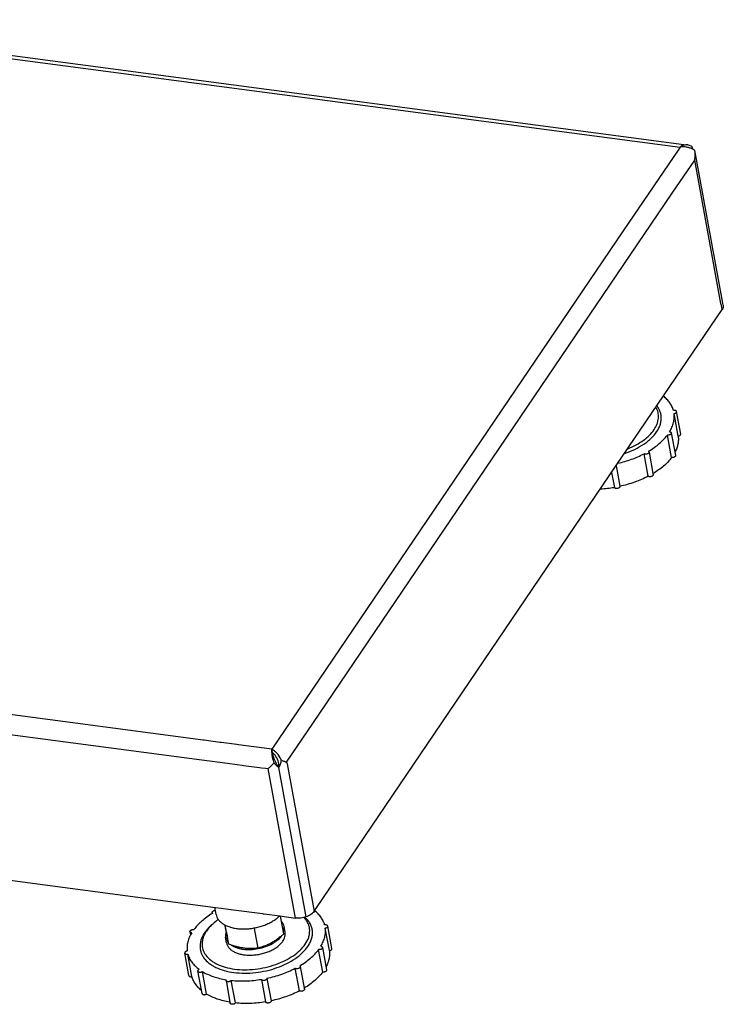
# Model space of a CAD drawing. Header units: millimetres. Extents: x 0 to 1680, y 0 to 1188.
# Tile 5 of 8: x 1189 to 1390, y 211 to 493. Entities that reach past the tile are written whole.
import ezdxf

# ---------------------------------------------------------------- set-up
doc = ezdxf.new("R2010")
doc.units = ezdxf.units.MM
doc.header["$LTSCALE"] = 4
doc.layers.add('00_COMPONENTS', color=7, linetype='Continuous')
doc.layers.add('02___PRT_ALL_AXES', color=7, linetype='Continuous')

msp = doc.modelspace()

# ---------------------------------------------------------------- linework, layer by layer
at = {"color": 7, "linetype": 'Continuous'}
for p, q in [((1109.68, 492.61), (1379.17, 456.95)), ((1379.17, 456.95), (1380.27, 456.81)), ((1381.45, 456.35), (1380.27, 456.81)), ((1382.27, 455.23), (1382.28, 455.21)), ((1382.44, 454.3), (1382.28, 455.21)), ((1382.56, 453.67), (1382.44, 454.3)), ((1390.26, 411.59), (1382.56, 453.67)), ((1390.37, 410.96), (1390.26, 411.59)), ((1360.02, 365.41), (1390.07, 409.76)), ((1273.96, 238.41), (1360.02, 365.41)), ((1261.52, 283.37), (1261.4, 284.05)), ((1261.57, 283.12), (1261.52, 283.37)), ((1261.59, 283.07), (1261.57, 283.12)), ((1261.65, 282.82), (1261.59, 283.07)), ((1083.08, 260.3), (1245.3, 238.83)), ((1245.48, 236.8), (1245.1, 238.86)), ((1245.3, 238.83), (1246.97, 238.61)), ((1246.97, 238.61), (1250.46, 238.15)), ((1250.46, 238.15), (1258.74, 237.05)), ((1258.74, 237.05), (1258.9, 237.03)), ((1258.9, 237.03), (1259.15, 237)), ((1259.15, 237), (1259.22, 236.99)), ((1259.22, 236.99), (1263.73, 236.39)), ((1273.46, 237.67), (1273.64, 237.94)), ((1273.64, 237.94), (1273.96, 238.41)), ((1263.73, 236.39), (1268.18, 235.8))]:
    msp.add_line(p, q, dxfattribs=at)
at = {"color": 9, "linetype": 'Continuous'}
for p, q in [((1108.87, 491.83), (1378.06, 456.21)), ((1378.06, 456.21), (1377.66, 455.63)), ((1377.66, 455.63), (1361.81, 432.22)), ((1375.82, 442.98), (1382.26, 452.47)), ((1389.75, 411.5), (1382.26, 452.47)), ((1273.09, 291.37), (1375.82, 442.98)), ((1361.81, 432.22), (1261.4, 284.05)), ((1389.87, 410.87), (1389.75, 411.5)), ((1390.07, 409.76), (1389.87, 410.87)), ((1241.82, 286.64), (991.91, 319.71)), ((990.98, 314.16), (1241.36, 281.02)), ((1265.64, 280.37), (1273.09, 291.37)), ((1241.95, 286.62), (1241.82, 286.64)), ((1242.06, 286.6), (1241.95, 286.62)), ((1246.52, 286.01), (1242.06, 286.6)), ((1246.89, 285.96), (1246.52, 286.01)), ((1251.4, 285.37), (1246.89, 285.96)), ((1251.89, 285.3), (1251.4, 285.37)), ((1261.4, 284.05), (1251.89, 285.3)), ((1241.36, 281.02), (1248.71, 280.05)), ((1248.71, 280.05), (1251.47, 279.69)), ((1251.47, 279.69), (1252.88, 279.5)), ((1252.88, 279.5), (1253.33, 279.44)), ((1253.33, 279.44), (1257.89, 278.84)), ((1257.89, 278.84), (1258.43, 278.77)), ((1258.43, 278.77), (1259.64, 278.61)), ((1265.64, 280.37), (1265.74, 279.83)), ((1265.74, 279.83), (1273.46, 237.67)), ((1259.64, 278.61), (1260.37, 278.51)), ((1268.18, 235.8), (1260.37, 278.51))]:
    msp.add_line(p, q, dxfattribs=at)
at = {"color": 3, "linetype": 'Continuous'}
msp.add_line((1271.25, 236.15), (1263.43, 278.86), dxfattribs=at)
msp.add_line((1271.25, 236.15), (1263.43, 278.86), dxfattribs=at)
at = {"color": 7, "linetype": 'Continuous'}
for centre, radius, start, end in [((1378.81, 449.8), 6.46, 69.6607, 77.2511), ((1275.51, 284.36), 14.12, 185.6681, 186.3192), ((1258.91, 279.39), 5.28, 52.1248, 56.7921), ((1258.67, 279.09), 5.67, 48.1941, 52.124)]:
    msp.add_arc(centre, radius, start, end, dxfattribs=at)
at = {"color": 3, "linetype": 'Continuous'}
msp.add_arc((1259.45, 280.23), 3.56, 49.866, 53.3099, dxfattribs=at)
at = {"color": 7, "linetype": 'Continuous'}
for points, knots in [([(1380.27, 456.81), (1379.9, 456.85), (1379.1, 456.78), (1378.4, 456.43), (1378.06, 456.21)], [0, 0, 0, 0, 0.476948, 1, 1, 1, 1]), ([(1380.24, 456.1), (1380.06, 456.14), (1379.34, 456.27), (1378.6, 456.28), (1378.06, 456.21)], [0, 0, 0, 0, 0.247731, 1, 1, 1, 1]), ([(1381.75, 455.61), (1381.68, 455.8), (1381.57, 456.05), (1381.47, 456.29), (1381.45, 456.35)], [0, 0, 0, 0, 0.752306, 1, 1, 1, 1]), ([(1382.27, 455.23), (1382.18, 455.29), (1381.8, 455.54), (1381.38, 455.73), (1381.06, 455.85)], [0, 0, 0, 0, 0.237684, 1, 1, 1, 1]), ([(1382.26, 452.47), (1382.3, 452.7), (1382.42, 453.62), (1382.4, 454.55), (1382.27, 455.23)], [0, 0, 0, 0, 0.252509, 1, 1, 1, 1]), ([(1390.37, 410.96), (1390.41, 410.77), (1390.39, 410.33), (1390.2, 409.95), (1390.07, 409.76)], [0, 0, 0, 0, 0.472551, 1, 1, 1, 1]), ([(1261.8, 283.81), (1261.77, 283.83), (1261.64, 283.92), (1261.5, 283.99), (1261.4, 284.05)], [0, 0, 0, 0, 0.256991, 1, 1, 1, 1]), ([(1261.46, 282.97), (1261.45, 283.07), (1261.42, 283.42), (1261.4, 283.79), (1261.4, 284.05)], [0, 0, 0, 0, 0.27949, 1, 1, 1, 1]), ([(1262.05, 280.14), (1261.97, 280.37), (1261.72, 281.24), (1261.55, 282.14), (1261.48, 282.81)], [0, 0, 0, 0, 0.264605, 1, 1, 1, 1]), ([(1264.13, 280.88), (1264.04, 281.12), (1263.62, 282.02), (1262.99, 282.82), (1262.45, 283.31)], [0, 0, 0, 0, 0.259513, 1, 1, 1, 1]), ([(1260.37, 278.51), (1260.5, 278.63), (1261.07, 279.16), (1261.63, 279.71), (1262.05, 280.14)], [0, 0, 0, 0, 0.226443, 1, 1, 1, 1]), ([(1262.05, 280.14), (1262.24, 279.88), (1262.65, 279.4), (1263.15, 279.01), (1263.43, 278.86)], [0, 0, 0, 0, 0.504947, 1, 1, 1, 1]), ([(1263.43, 278.86), (1263.62, 279.17), (1263.91, 279.83), (1264.07, 280.53), (1264.13, 280.88)], [0, 0, 0, 0, 0.504011, 1, 1, 1, 1]), ([(1264.13, 280.88), (1264.42, 280.79), (1264.93, 280.64), (1265.43, 280.46), (1265.64, 280.37)], [0, 0, 0, 0, 0.566387, 1, 1, 1, 1]), ([(1245.48, 236.8), (1245.53, 236.53), (1245.7, 235.99), (1246.15, 235.25), (1246.79, 234.58), (1247.6, 234), (1248.56, 233.51), (1249.66, 233.13), (1250.86, 232.86), (1252.16, 232.7), (1253.52, 232.66), (1254.91, 232.73), (1256.31, 232.93), (1257.7, 233.24), (1259.03, 233.65), (1260.29, 234.17), (1261.45, 234.77), (1262.17, 235.24), (1262.5, 235.48)], [0, 0, 0, 0, 0.042557, 0.086795, 0.134094, 0.185366, 0.24105, 0.301169, 0.365423, 0.43326, 0.503944, 0.576604, 0.650287, 0.723995, 0.796733, 0.867541, 0.935545, 1, 1, 1, 1]), ([(1273.46, 237.67), (1273.23, 237.32), (1272.53, 236.7), (1271.71, 236.31), (1271.25, 236.15)], [0, 0, 0, 0, 0.457225, 1, 1, 1, 1]), ([(1262.5, 235.48), (1262.6, 235.56), (1262.97, 235.84), (1263.33, 236.16), (1263.57, 236.41)], [0, 0, 0, 0, 0.258273, 1, 1, 1, 1]), ([(1271.25, 236.15), (1270.75, 235.98), (1269.73, 235.74), (1268.69, 235.73), (1268.18, 235.8)], [0, 0, 0, 0, 0.507699, 1, 1, 1, 1])]:
    msp.add_open_spline(points, degree=3, knots=knots, dxfattribs=at)
at = {"color": 3, "linetype": 'Continuous'}
for points, knots in [([(1261.82, 282.2), (1261.81, 282.26), (1261.75, 282.46), (1261.69, 282.67), (1261.65, 282.82)], [0, 0, 0, 0, 0.268211, 1, 1, 1, 1]), ([(1262.31, 282.37), (1262.26, 282.43), (1262.09, 282.63), (1261.9, 282.82), (1261.74, 282.95)], [0, 0, 0, 0, 0.264212, 1, 1, 1, 1]), ([(1263.43, 278.86), (1263.02, 279.36), (1262.4, 280.45), (1261.99, 281.63), (1261.82, 282.2)], [0, 0, 0, 0, 0.518441, 1, 1, 1, 1]), ([(1263.43, 278.86), (1263.49, 279.5), (1263.31, 280.78), (1262.69, 281.9), (1262.31, 282.37)], [0, 0, 0, 0, 0.515533, 1, 1, 1, 1])]:
    msp.add_open_spline(points, degree=3, knots=knots, dxfattribs=at)
at = {"layer": '00_COMPONENTS', "color": 7, "linetype": 'Continuous'}
for p, q in [((1373.45, 384.84), (1373.39, 385.15)), ((1377.52, 373.56), (1376.34, 380.01)), ((1378.23, 374.16), (1377.05, 380.6)), ((1375.56, 374.48), (1376.74, 368.04)), ((1375.62, 367.43), (1374.44, 373.88)), ((1369.2, 369.01), (1370.32, 362.85)), ((1368.94, 362.07), (1367.77, 368.51)), ((1358.5, 363.17), (1359.28, 358.91)), ((1359.78, 365.06), (1360.85, 359.21)), ((1370.32, 362.85), (1370.38, 362.56)), ((1360.85, 359.21), (1360.86, 359.19)), ((1244.37, 237.39), (1244.41, 237.15)), ((1244.41, 237.15), (1244.42, 237.1)), ((1273.64, 237.88), (1273.61, 237.9)), ((1273.66, 237.89), (1273.64, 237.91)), ((1273.78, 237.76), (1273.73, 238.06)), ((1238.01, 231.91), (1238.18, 230.98)), ((1265.21, 231.75), (1264.92, 233.36)), ((1277.86, 226.47), (1276.68, 232.92)), ((1278.57, 227.07), (1277.39, 233.51)), ((1248.48, 228.68), (1248.19, 230.3)), ((1237.69, 219.34), (1236.51, 225.79)), ((1238.59, 219.04), (1237.41, 225.49)), ((1275.95, 220.34), (1274.78, 226.79)), ((1275.89, 227.39), (1277.07, 220.95)), ((1241.46, 214.22), (1240.28, 220.66)), ((1242.73, 214.05), (1241.55, 220.5)), ((1269.28, 214.98), (1268.1, 221.43)), ((1269.53, 221.92), (1270.66, 215.76)), ((1248.31, 217.91), (1249.43, 211.74)), ((1251, 211.52), (1249.82, 217.97)), ((1258.43, 218.26), (1258.43, 218.27)), ((1258.43, 218.26), (1259.61, 211.82)), ((1260.01, 218.56), (1260.01, 218.55)), ((1260.01, 218.55), (1261.19, 212.12)), ((1270.66, 215.76), (1270.71, 215.47)), ((1249.43, 211.74), (1249.48, 211.46)), ((1261.19, 212.12), (1261.19, 212.1))]:
    msp.add_line(p, q, dxfattribs=at)
for centre, radius, start, end in [((1353.66, 392.82), 34.37, 272.7856, 279.4099), ((1257.25, 215.76), 24.9, 120.7216, 121.0259), ((1265.52, 231.08), 7.02, 41.282, 44.1609), ((1265.46, 230), 8.12, 46.5388, 48.2317), ((1265.63, 230.18), 7.87, 45.576, 46.535)]:
    msp.add_arc(centre, radius, start, end, dxfattribs=at)
for points, knots in [([(1376.16, 380.91), (1376.06, 381.29), (1375.77, 382.05), (1375.14, 383.12), (1374.31, 384.12), (1373.66, 384.71), (1373.3, 385)], [0, 0, 0, 0, 0.235377, 0.477959, 0.731779, 1, 1, 1, 1]), ([(1370.63, 375.44), (1370.97, 375.95), (1371.41, 376.75), (1371.76, 377.88), (1371.89, 378.71), (1371.9, 379.52), (1371.79, 380.32), (1371.55, 381.1), (1371.31, 381.58), (1371.17, 381.82)], [0, 0, 0, 0, 0.273261, 0.400612, 0.523186, 0.642575, 0.76057, 0.879087, 1, 1, 1, 1]), ([(1371.37, 374.79), (1371.77, 375.39), (1372.27, 376.33), (1372.62, 377.67), (1372.72, 378.64), (1372.64, 379.59), (1372.4, 380.52), (1372, 381.4), (1371.63, 381.94), (1371.43, 382.2)], [0, 0, 0, 0, 0.271503, 0.39721, 0.518189, 0.636581, 0.754773, 0.875181, 1, 1, 1, 1]), ([(1375.07, 374.8), (1375.33, 375.22), (1375.77, 376.07), (1376.22, 377.39), (1376.43, 378.71), (1376.4, 379.58), (1376.34, 380.01)], [0, 0, 0, 0, 0.269396, 0.523254, 0.765193, 1, 1, 1, 1]), ([(1377.05, 380.6), (1377.05, 380.63), (1377.03, 380.69), (1376.96, 380.77), (1376.87, 380.84), (1376.71, 380.91), (1376.47, 380.94), (1376.26, 380.93), (1376.16, 380.91)], [0, 0, 0, 0, 0.090064, 0.186844, 0.294928, 0.416141, 0.693577, 1, 1, 1, 1]), ([(1376.34, 380.01), (1376.44, 380.02), (1376.64, 380.08), (1376.84, 380.2), (1376.97, 380.32), (1377.03, 380.41), (1377.06, 380.51), (1377.06, 380.57), (1377.05, 380.6)], [0, 0, 0, 0, 0.306775, 0.583746, 0.704744, 0.812761, 0.909668, 1, 1, 1, 1]), ([(1362.19, 368.58), (1363.19, 368.92), (1365.08, 369.68), (1367.26, 370.92), (1368.79, 372.04), (1370.08, 373.17), (1370.91, 374.12), (1371.37, 374.79)], [0, 0, 0, 0, 0.279467, 0.542397, 0.666006, 0.783659, 1, 1, 1, 1]), ([(1363.14, 369.97), (1363.95, 370.3), (1365.49, 371.01), (1367.57, 372.31), (1369.31, 373.77), (1370.24, 374.87), (1370.63, 375.44)], [0, 0, 0, 0, 0.278476, 0.540185, 0.781308, 1, 1, 1, 1]), ([(1375.56, 374.48), (1375.57, 374.44), (1375.56, 374.35), (1375.49, 374.23), (1375.38, 374.11), (1375.23, 374.01), (1375.05, 373.93), (1374.79, 373.86), (1374.58, 373.86), (1374.44, 373.88)], [0, 0, 0, 0, 0.086475, 0.183435, 0.296242, 0.424922, 0.565857, 0.713234, 1, 1, 1, 1]), ([(1375.07, 374.8), (1375.13, 374.8), (1375.25, 374.77), (1375.4, 374.7), (1375.51, 374.61), (1375.55, 374.52), (1375.56, 374.48)], [0, 0, 0, 0, 0.303525, 0.569869, 0.797663, 1, 1, 1, 1]), ([(1369.04, 369.22), (1369.59, 369.55), (1370.65, 370.24), (1372.54, 371.71), (1373.77, 372.97), (1374.44, 373.88)], [0, 0, 0, 0, 0.27077, 0.52838, 1, 1, 1, 1]), ([(1377.52, 373.56), (1377.57, 373.19), (1377.6, 372.42), (1377.46, 371.26), (1377.13, 370.09), (1376.79, 369.34), (1376.6, 368.97)], [0, 0, 0, 0, 0.237522, 0.480883, 0.733971, 1, 1, 1, 1]), ([(1377.52, 373.56), (1377.62, 373.58), (1377.82, 373.63), (1378.02, 373.75), (1378.15, 373.87), (1378.21, 373.97), (1378.24, 374.06), (1378.24, 374.13), (1378.23, 374.16)], [0, 0, 0, 0, 0.306773, 0.583747, 0.70474, 0.812756, 0.909677, 1, 1, 1, 1]), ([(1369.2, 369.01), (1369.2, 368.98), (1369.2, 368.93), (1369.18, 368.82), (1369.08, 368.68), (1368.91, 368.55), (1368.69, 368.45), (1368.44, 368.39), (1368.19, 368.38), (1367.96, 368.42), (1367.82, 368.48), (1367.77, 368.51)], [0, 0, 0, 0, 0.043188, 0.088623, 0.191828, 0.315548, 0.456048, 0.604733, 0.7511, 0.885152, 1, 1, 1, 1]), ([(1369.04, 369.22), (1369.08, 369.19), (1369.15, 369.13), (1369.19, 369.05), (1369.2, 369.01)], [0, 0, 0, 0, 0.530946, 1, 1, 1, 1]), ([(1360.29, 365.79), (1361.61, 366.1), (1364.16, 366.85), (1366.61, 367.91), (1367.77, 368.51)], [0, 0, 0, 0, 0.509959, 1, 1, 1, 1]), ([(1375.62, 367.43), (1374.96, 366.54), (1373.76, 365.3), (1371.91, 363.85), (1370.87, 363.17), (1370.33, 362.84)], [0, 0, 0, 0, 0.471989, 0.729476, 1, 1, 1, 1]), ([(1376.74, 368.04), (1376.74, 368), (1376.74, 367.91), (1376.67, 367.78), (1376.56, 367.66), (1376.41, 367.56), (1376.23, 367.49), (1375.97, 367.42), (1375.76, 367.41), (1375.62, 367.43)], [0, 0, 0, 0, 0.086468, 0.183424, 0.296245, 0.424928, 0.565855, 0.713251, 1, 1, 1, 1]), ([(1368.94, 362.07), (1367.7, 361.42), (1365.05, 360.29), (1362.28, 359.51), (1360.85, 359.21)], [0, 0, 0, 0, 0.489873, 1, 1, 1, 1]), ([(1370.38, 362.56), (1370.38, 362.53), (1370.38, 362.48), (1370.36, 362.37), (1370.26, 362.24), (1370.09, 362.11), (1369.87, 362.01), (1369.62, 361.95), (1369.37, 361.93), (1369.14, 361.97), (1369, 362.03), (1368.94, 362.07)], [0, 0, 0, 0, 0.043183, 0.088619, 0.191822, 0.315539, 0.456036, 0.604724, 0.751084, 0.885163, 1, 1, 1, 1]), ([(1360.86, 359.19), (1360.86, 359.16), (1360.86, 359.1), (1360.83, 359), (1360.77, 358.91), (1360.65, 358.79), (1360.44, 358.67), (1360.15, 358.59), (1359.85, 358.56), (1359.62, 358.6), (1359.46, 358.67), (1359.37, 358.74), (1359.31, 358.82), (1359.29, 358.88), (1359.28, 358.91)], [0, 0, 0, 0, 0.045209, 0.093748, 0.147745, 0.208178, 0.346585, 0.500018, 0.653449, 0.791852, 0.852278, 0.906278, 0.954819, 1, 1, 1, 1]), ([(1244.42, 237.1), (1243.87, 236.78), (1242.84, 236.1), (1240.99, 234.65), (1239.79, 233.4), (1239.13, 232.52)], [0, 0, 0, 0, 0.270524, 0.528011, 1, 1, 1, 1]), ([(1244.37, 237.39), (1244.37, 237.42), (1244.37, 237.5), (1244.41, 237.6), (1244.49, 237.71), (1244.65, 237.84), (1244.91, 237.96), (1245.14, 238), (1245.26, 238)], [0, 0, 0, 0, 0.087992, 0.184131, 0.293409, 0.417107, 0.698908, 1, 1, 1, 1]), ([(1244.53, 237.17), (1244.49, 237.2), (1244.42, 237.26), (1244.38, 237.34), (1244.37, 237.39)], [0, 0, 0, 0, 0.530946, 1, 1, 1, 1]), ([(1276.49, 233.82), (1276.39, 234.2), (1276.11, 234.95), (1275.48, 236.02), (1274.66, 237.01), (1274.01, 237.61), (1273.66, 237.89)], [0, 0, 0, 0, 0.235497, 0.478139, 0.731925, 1, 1, 1, 1]), ([(1244.36, 233.98), (1244.15, 233.8), (1243.35, 233.07), (1242.64, 232.26), (1242.2, 231.6)], [0, 0, 0, 0, 0.264091, 1, 1, 1, 1]), ([(1244.8, 234.36), (1244.6, 234.18), (1243.84, 233.49), (1243.16, 232.71), (1242.73, 232.08)], [0, 0, 0, 0, 0.264095, 1, 1, 1, 1]), ([(1246.09, 235.36), (1245.98, 235.28), (1245.54, 234.96), (1245.11, 234.62), (1244.8, 234.36)], [0, 0, 0, 0, 0.25562, 1, 1, 1, 1]), ([(1264.92, 233.36), (1264.87, 233.62), (1264.7, 234.13), (1264.39, 234.58), (1264.21, 234.79)], [0, 0, 0, 0, 0.487945, 1, 1, 1, 1]), ([(1270.96, 228.35), (1271.37, 228.94), (1271.86, 229.89), (1272.19, 231.23), (1272.25, 232.2), (1272.15, 233.15), (1271.87, 234.06), (1271.41, 234.93), (1271.02, 235.46), (1270.79, 235.71)], [0, 0, 0, 0, 0.270474, 0.395416, 0.515703, 0.633723, 0.752101, 0.873432, 1, 1, 1, 1]), ([(1271.7, 227.7), (1271.93, 228.04), (1272.34, 228.73), (1272.78, 229.82), (1273.01, 230.9), (1273.04, 231.98), (1272.87, 233.02), (1272.49, 234.03), (1271.91, 234.97), (1271.41, 235.53), (1271.14, 235.8)], [0, 0, 0, 0, 0.138758, 0.269147, 0.392739, 0.511857, 0.629267, 0.747952, 0.87074, 1, 1, 1, 1]), ([(1277.39, 233.51), (1277.38, 233.54), (1277.36, 233.61), (1277.29, 233.68), (1277.2, 233.75), (1277.04, 233.82), (1276.8, 233.86), (1276.6, 233.84), (1276.49, 233.82)], [0, 0, 0, 0, 0.090064, 0.186844, 0.294928, 0.416141, 0.693577, 1, 1, 1, 1]), ([(1238.5, 231.59), (1238.24, 231.17), (1237.8, 230.32), (1237.35, 229), (1237.14, 227.68), (1237.17, 226.81), (1237.22, 226.39)], [0, 0, 0, 0, 0.269396, 0.523254, 0.765193, 1, 1, 1, 1]), ([(1238.01, 231.91), (1238, 231.95), (1238.01, 232.04), (1238.07, 232.17), (1238.19, 232.28), (1238.34, 232.38), (1238.52, 232.46), (1238.78, 232.53), (1238.99, 232.54), (1239.13, 232.52)], [0, 0, 0, 0, 0.086475, 0.183435, 0.296242, 0.424922, 0.565857, 0.713234, 1, 1, 1, 1]), ([(1238.5, 231.59), (1238.43, 231.6), (1238.32, 231.62), (1238.17, 231.69), (1238.06, 231.78), (1238.02, 231.87), (1238.01, 231.91)], [0, 0, 0, 0, 0.303525, 0.569869, 0.797663, 1, 1, 1, 1]), ([(1242.2, 231.6), (1242, 231.3), (1241.63, 230.7), (1241.22, 229.75), (1240.96, 228.8), (1240.85, 227.86), (1240.91, 226.93), (1241.12, 226.03), (1241.48, 225.16), (1242.18, 224.04), (1243.18, 223.06), (1244.37, 222.23), (1245.8, 221.46), (1247.87, 220.7), (1250.62, 220.16), (1253.61, 219.97), (1256.72, 220.14), (1259.84, 220.67), (1262.85, 221.54), (1265.64, 222.71), (1268.11, 224.14), (1270.16, 225.78), (1271.26, 227.05), (1271.7, 227.7)], [0, 0, 0, 0, 0.026557, 0.051696, 0.075618, 0.098638, 0.121134, 0.143531, 0.166263, 0.189735, 0.240066, 0.267473, 0.296488, 0.359312, 0.428111, 0.501688, 0.578398, 0.656335, 0.733496, 0.807939, 0.877943, 0.942191, 1, 1, 1, 1]), ([(1242.73, 232.08), (1242.54, 231.8), (1242.19, 231.22), (1241.8, 230.31), (1241.55, 229.4), (1241.44, 228.5), (1241.49, 227.61), (1241.69, 226.75), (1242.04, 225.92), (1242.72, 224.85), (1243.67, 223.91), (1244.81, 223.12), (1246.18, 222.37), (1248.16, 221.65), (1250.79, 221.13), (1253.65, 220.95), (1256.63, 221.12), (1259.61, 221.62), (1262.49, 222.45), (1265.16, 223.57), (1267.52, 224.94), (1269.49, 226.51), (1270.54, 227.72), (1270.96, 228.35)], [0, 0, 0, 0, 0.026556, 0.051696, 0.075618, 0.098638, 0.121134, 0.143531, 0.166263, 0.189735, 0.240066, 0.267473, 0.296489, 0.359312, 0.42811, 0.501688, 0.578398, 0.656335, 0.733496, 0.807939, 0.877943, 0.942191, 1, 1, 1, 1]), ([(1248.37, 231.96), (1248.26, 231.69), (1248.12, 231.14), (1248.14, 230.57), (1248.19, 230.3)], [0, 0, 0, 0, 0.513106, 1, 1, 1, 1]), ([(1264.56, 229.19), (1264.7, 229.4), (1264.94, 229.81), (1265.18, 230.46), (1265.28, 231.11), (1265.25, 231.54), (1265.21, 231.75)], [0, 0, 0, 0, 0.272698, 0.526954, 0.767226, 1, 1, 1, 1]), ([(1264.76, 231.74), (1264.85, 232.01), (1264.98, 232.54), (1264.96, 233.1), (1264.92, 233.36)], [0, 0, 0, 0, 0.512376, 1, 1, 1, 1]), ([(1275.4, 227.71), (1275.66, 228.13), (1276.1, 228.98), (1276.55, 230.3), (1276.76, 231.62), (1276.73, 232.49), (1276.68, 232.92)], [0, 0, 0, 0, 0.269396, 0.523254, 0.765193, 1, 1, 1, 1]), ([(1276.68, 232.92), (1276.78, 232.94), (1276.97, 232.99), (1277.18, 233.11), (1277.3, 233.23), (1277.36, 233.32), (1277.39, 233.42), (1277.39, 233.48), (1277.39, 233.51)], [0, 0, 0, 0, 0.306775, 0.583746, 0.704744, 0.812761, 0.909668, 1, 1, 1, 1]), ([(1248.19, 230.3), (1248.21, 230.15), (1248.29, 229.87), (1248.53, 229.31), (1248.81, 228.94), (1249.03, 228.71)], [0, 0, 0, 0, 0.241072, 0.486002, 1, 1, 1, 1]), ([(1248.48, 228.68), (1248.53, 228.42), (1248.71, 227.89), (1249.2, 227.18), (1249.9, 226.55), (1250.78, 226.03), (1251.81, 225.63), (1252.98, 225.34), (1254.25, 225.19), (1255.59, 225.17), (1256.96, 225.28), (1258.33, 225.52), (1259.65, 225.89), (1260.91, 226.37), (1262.06, 226.95), (1263.07, 227.62), (1263.91, 228.36), (1264.37, 228.91), (1264.56, 229.19)], [0, 0, 0, 0, 0.043118, 0.088468, 0.137767, 0.191994, 0.251428, 0.315793, 0.384395, 0.456246, 0.530158, 0.604825, 0.678902, 0.751075, 0.820136, 0.885067, 0.945134, 1, 1, 1, 1]), ([(1249.78, 228.08), (1250.25, 227.76), (1251.06, 227.39), (1252.22, 227.06), (1253.56, 226.82), (1255.34, 226.75), (1257.51, 226.99), (1259.62, 227.55), (1261.25, 228.27), (1262.39, 228.97), (1263.35, 229.7), (1263.96, 230.34), (1264.27, 230.81)], [0, 0, 0, 0, 0.106852, 0.166109, 0.228777, 0.362034, 0.501373, 0.640501, 0.773154, 0.8354, 0.894175, 1, 1, 1, 1]), ([(1237.22, 226.39), (1237.12, 226.37), (1236.93, 226.31), (1236.72, 226.19), (1236.6, 226.07), (1236.54, 225.98), (1236.51, 225.88), (1236.51, 225.82), (1236.51, 225.79)], [0, 0, 0, 0, 0.306775, 0.583746, 0.704744, 0.812761, 0.909668, 1, 1, 1, 1]), ([(1236.51, 225.79), (1236.52, 225.76), (1236.54, 225.7), (1236.61, 225.62), (1236.7, 225.55), (1236.86, 225.48), (1237.1, 225.45), (1237.3, 225.47), (1237.41, 225.49)], [0, 0, 0, 0, 0.090064, 0.186844, 0.294928, 0.416141, 0.693577, 1, 1, 1, 1]), ([(1237.41, 225.49), (1237.52, 225.07), (1237.83, 224.25), (1238.54, 223.11), (1239.47, 222.05), (1240.21, 221.43), (1240.61, 221.13)], [0, 0, 0, 0, 0.233687, 0.475419, 0.72974, 1, 1, 1, 1]), ([(1269.37, 222.13), (1269.92, 222.46), (1270.99, 223.15), (1272.87, 224.62), (1274.1, 225.88), (1274.78, 226.79)], [0, 0, 0, 0, 0.27077, 0.52838, 1, 1, 1, 1]), ([(1275.89, 227.39), (1275.9, 227.35), (1275.89, 227.26), (1275.83, 227.14), (1275.72, 227.02), (1275.56, 226.92), (1275.38, 226.84), (1275.12, 226.78), (1274.91, 226.77), (1274.78, 226.79)], [0, 0, 0, 0, 0.086475, 0.183435, 0.296242, 0.424922, 0.565857, 0.713234, 1, 1, 1, 1]), ([(1275.4, 227.71), (1275.47, 227.71), (1275.58, 227.68), (1275.73, 227.62), (1275.84, 227.52), (1275.88, 227.43), (1275.89, 227.39)], [0, 0, 0, 0, 0.303525, 0.569869, 0.797663, 1, 1, 1, 1]), ([(1277.86, 226.47), (1277.9, 226.1), (1277.94, 225.33), (1277.79, 224.17), (1277.46, 223.01), (1277.12, 222.25), (1276.93, 221.88)], [0, 0, 0, 0, 0.237522, 0.480883, 0.733971, 1, 1, 1, 1]), ([(1277.86, 226.47), (1277.96, 226.49), (1278.15, 226.54), (1278.36, 226.66), (1278.48, 226.78), (1278.54, 226.88), (1278.57, 226.97), (1278.57, 227.04), (1278.57, 227.07)], [0, 0, 0, 0, 0.306773, 0.583747, 0.70474, 0.812756, 0.909677, 1, 1, 1, 1]), ([(1240.61, 221.13), (1240.56, 221.1), (1240.46, 221.04), (1240.35, 220.92), (1240.28, 220.8), (1240.27, 220.71), (1240.28, 220.66)], [0, 0, 0, 0, 0.30281, 0.568672, 0.796701, 1, 1, 1, 1]), ([(1240.28, 220.66), (1240.29, 220.62), (1240.33, 220.54), (1240.43, 220.45), (1240.58, 220.38), (1240.76, 220.34), (1240.96, 220.33), (1241.17, 220.36), (1241.37, 220.41), (1241.49, 220.47), (1241.55, 220.5)], [0, 0, 0, 0, 0.086361, 0.183372, 0.296407, 0.42538, 0.566508, 0.71381, 0.860669, 1, 1, 1, 1]), ([(1241.55, 220.5), (1242.53, 219.91), (1244.15, 219.19), (1246.48, 218.51), (1247.73, 218.26), (1248.37, 218.16)], [0, 0, 0, 0, 0.472208, 0.729713, 1, 1, 1, 1]), ([(1260.01, 218.56), (1261.44, 218.87), (1264.21, 219.64), (1266.85, 220.78), (1268.1, 221.43)], [0, 0, 0, 0, 0.510127, 1, 1, 1, 1]), ([(1269.53, 221.92), (1269.53, 221.89), (1269.54, 221.84), (1269.51, 221.73), (1269.42, 221.59), (1269.24, 221.46), (1269.02, 221.36), (1268.77, 221.3), (1268.52, 221.29), (1268.29, 221.33), (1268.15, 221.39), (1268.1, 221.43)], [0, 0, 0, 0, 0.043188, 0.088623, 0.191828, 0.315548, 0.456048, 0.604733, 0.7511, 0.885152, 1, 1, 1, 1]), ([(1269.37, 222.13), (1269.41, 222.11), (1269.48, 222.05), (1269.52, 221.96), (1269.53, 221.92)], [0, 0, 0, 0, 0.530946, 1, 1, 1, 1]), ([(1275.95, 220.34), (1275.29, 219.45), (1274.09, 218.21), (1272.24, 216.76), (1271.21, 216.08), (1270.66, 215.75)], [0, 0, 0, 0, 0.471989, 0.729476, 1, 1, 1, 1]), ([(1277.07, 220.95), (1277.08, 220.91), (1277.07, 220.82), (1277.01, 220.69), (1276.89, 220.57), (1276.74, 220.47), (1276.56, 220.4), (1276.3, 220.33), (1276.09, 220.32), (1275.95, 220.34)], [0, 0, 0, 0, 0.086468, 0.183424, 0.296245, 0.424928, 0.565855, 0.713251, 1, 1, 1, 1]), ([(1237.69, 219.34), (1237.7, 219.31), (1237.72, 219.25), (1237.79, 219.17), (1237.88, 219.11), (1238.04, 219.04), (1238.28, 219), (1238.48, 219.02), (1238.59, 219.04)], [0, 0, 0, 0, 0.090056, 0.186851, 0.29493, 0.416144, 0.693578, 1, 1, 1, 1]), ([(1241.27, 215.09), (1240.94, 215.36), (1240.33, 215.94), (1239.55, 216.91), (1238.96, 217.94), (1238.69, 218.67), (1238.59, 219.04)], [0, 0, 0, 0, 0.267169, 0.520745, 0.763764, 1, 1, 1, 1]), ([(1248.31, 217.91), (1248.3, 217.95), (1248.3, 218.04), (1248.35, 218.12), (1248.37, 218.16)], [0, 0, 0, 0, 0.471149, 1, 1, 1, 1]), ([(1249.82, 217.97), (1249.79, 217.91), (1249.68, 217.81), (1249.48, 217.69), (1249.24, 217.61), (1248.99, 217.57), (1248.74, 217.59), (1248.53, 217.65), (1248.39, 217.74), (1248.33, 217.83), (1248.31, 217.88), (1248.31, 217.91)], [0, 0, 0, 0, 0.113737, 0.247122, 0.393333, 0.542321, 0.683365, 0.80764, 0.911217, 0.956753, 1, 1, 1, 1]), ([(1249.82, 217.97), (1251.23, 217.82), (1254.12, 217.74), (1256.99, 218.03), (1258.43, 218.27)], [0, 0, 0, 0, 0.490653, 1, 1, 1, 1]), ([(1260.01, 218.55), (1260.01, 218.52), (1260.01, 218.46), (1259.98, 218.36), (1259.92, 218.27), (1259.8, 218.15), (1259.59, 218.03), (1259.31, 217.94), (1259.01, 217.92), (1258.77, 217.96), (1258.62, 218.03), (1258.53, 218.1), (1258.46, 218.17), (1258.44, 218.23), (1258.43, 218.26)], [0, 0, 0, 0, 0.045209, 0.093748, 0.147745, 0.208178, 0.346585, 0.500018, 0.653449, 0.791852, 0.852278, 0.906278, 0.954819, 1, 1, 1, 1]), ([(1241.46, 214.22), (1241.47, 214.18), (1241.51, 214.09), (1241.61, 214), (1241.76, 213.93), (1241.94, 213.89), (1242.14, 213.88), (1242.35, 213.91), (1242.55, 213.96), (1242.67, 214.02), (1242.73, 214.05)], [0, 0, 0, 0, 0.086361, 0.183372, 0.296407, 0.42538, 0.566508, 0.71381, 0.860669, 1, 1, 1, 1]), ([(1249.43, 211.73), (1248.8, 211.84), (1247.57, 212.09), (1245.29, 212.76), (1243.69, 213.47), (1242.73, 214.05)], [0, 0, 0, 0, 0.270073, 0.527468, 1, 1, 1, 1]), ([(1269.28, 214.98), (1268.03, 214.33), (1265.39, 213.2), (1262.62, 212.42), (1261.19, 212.12)], [0, 0, 0, 0, 0.489873, 1, 1, 1, 1]), ([(1270.71, 215.47), (1270.71, 215.45), (1270.72, 215.39), (1270.69, 215.28), (1270.59, 215.15), (1270.42, 215.02), (1270.2, 214.92), (1269.95, 214.86), (1269.7, 214.85), (1269.47, 214.88), (1269.33, 214.94), (1269.28, 214.98)], [0, 0, 0, 0, 0.043183, 0.088619, 0.191822, 0.315539, 0.456036, 0.604724, 0.751084, 0.885163, 1, 1, 1, 1]), ([(1251, 211.52), (1250.97, 211.46), (1250.86, 211.36), (1250.66, 211.24), (1250.42, 211.16), (1250.16, 211.13), (1249.92, 211.14), (1249.74, 211.19), (1249.62, 211.26), (1249.55, 211.32), (1249.51, 211.39), (1249.49, 211.44), (1249.48, 211.46)], [0, 0, 0, 0, 0.113691, 0.246983, 0.393126, 0.542035, 0.68301, 0.807224, 0.861739, 0.911258, 0.956771, 1, 1, 1, 1]), ([(1259.61, 211.82), (1258.17, 211.58), (1255.3, 211.29), (1252.41, 211.37), (1251, 211.52)], [0, 0, 0, 0, 0.509347, 1, 1, 1, 1]), ([(1261.19, 212.1), (1261.19, 212.07), (1261.19, 212.01), (1261.16, 211.92), (1261.1, 211.82), (1260.98, 211.7), (1260.77, 211.58), (1260.49, 211.5), (1260.19, 211.48), (1259.95, 211.52), (1259.79, 211.58), (1259.71, 211.65), (1259.64, 211.73), (1259.62, 211.79), (1259.61, 211.82)], [0, 0, 0, 0, 0.045209, 0.093748, 0.147745, 0.208178, 0.346585, 0.500018, 0.653449, 0.791852, 0.852278, 0.906278, 0.954819, 1, 1, 1, 1])]:
    msp.add_open_spline(points, degree=3, knots=knots, dxfattribs=at)
at = {"layer": '02___PRT_ALL_AXES', "color": 7, "linetype": 'Continuous'}
for p, q in [((1248.06, 233.51), (1248.01, 233.82)), ((1249.11, 228.32), (1248.11, 233.77)), ((1264.83, 231.29), (1263.9, 236.37)), ((1257.5, 227.21), (1256.47, 232.83))]:
    msp.add_line(p, q, dxfattribs=at)
for centre, radius, start, end in [((1664.88, 314.34), 424.58, 191.1884, 191.4111), ((1245.99, 204.6), 30.11, 69.632, 70.2198), ((1276.57, 210.44), 30.09, 131.3059, 131.9214)]:
    msp.add_arc(centre, radius, start, end, dxfattribs=at)
for points, knots in [([(1248.37, 231.96), (1248.34, 232.08), (1248.24, 232.6), (1248.14, 233.12), (1248.06, 233.51)], [0, 0, 0, 0, 0.240626, 1, 1, 1, 1]), ([(1264.83, 231.29), (1264.55, 231.04), (1263.98, 230.55), (1263.11, 229.86), (1262.2, 229.23), (1261.58, 228.85), (1261.27, 228.68)], [0, 0, 0, 0, 0.255593, 0.508156, 0.756639, 1, 1, 1, 1]), ([(1249.11, 228.32), (1249.08, 228.45), (1248.94, 229.12), (1248.8, 229.8), (1248.69, 230.34)], [0, 0, 0, 0, 0.198007, 1, 1, 1, 1]), ([(1253.41, 227.19), (1253.05, 227.24), (1252.33, 227.36), (1251.25, 227.62), (1250.18, 227.94), (1249.47, 228.19), (1249.11, 228.32)], [0, 0, 0, 0, 0.243735, 0.492319, 0.744744, 1, 1, 1, 1]), ([(1261.27, 228.68), (1260.96, 228.5), (1260.35, 228.19), (1259.4, 227.79), (1258.45, 227.47), (1257.81, 227.29), (1257.5, 227.21)], [0, 0, 0, 0, 0.259179, 0.511836, 0.75848, 1, 1, 1, 1]), ([(1257.5, 227.21), (1257.17, 227.17), (1256.5, 227.1), (1255.49, 227.05), (1254.46, 227.07), (1253.76, 227.14), (1253.41, 227.19)], [0, 0, 0, 0, 0.241881, 0.488681, 0.741234, 1, 1, 1, 1])]:
    msp.add_open_spline(points, degree=3, knots=knots, dxfattribs=at)

doc.saveas('drawing.dxf')
